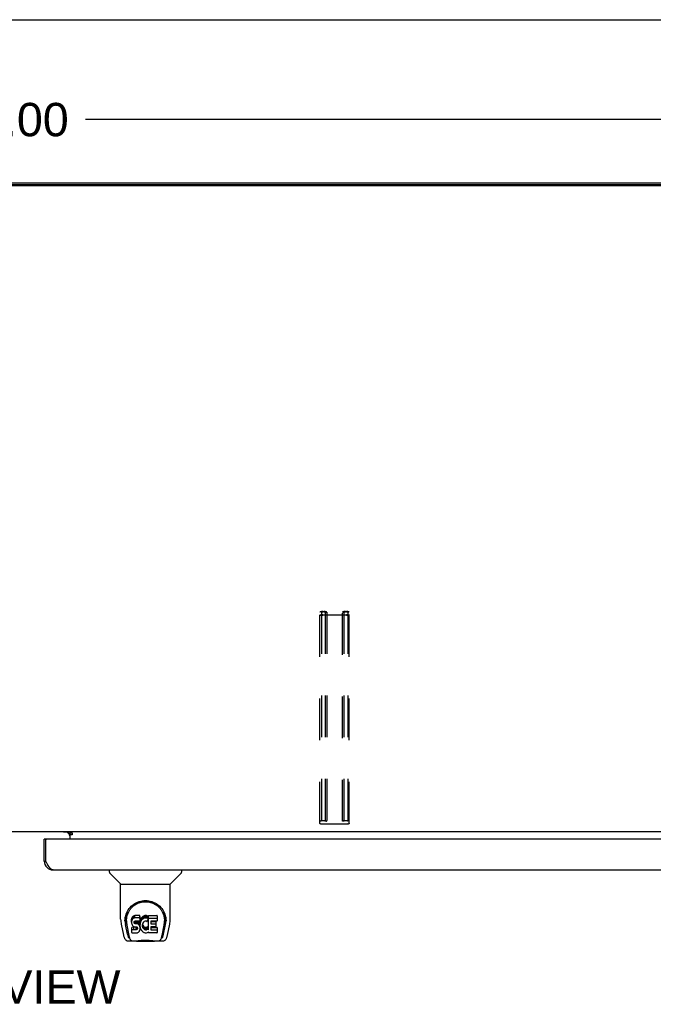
# Model space of a CAD drawing. Header units: inches. Extents: x 0 to 210, y 0 to 136.
# Tile 89 of 93: x 68 to 85, y 109 to 136. Entities that reach past the tile are written whole.
import ezdxf

# ---------------------------------------------------------------- set-up
doc = ezdxf.new("R2010")
doc.units = ezdxf.units.IN
doc.header["$LTSCALE"] = 11.549409
doc.header["$MEASUREMENT"] = 0
doc.linetypes.add('HIDDEN', pattern=[0.2, 0.1, -0.1])
doc.layers.get('0').update_dxf_attribs({"linetype": 'CONTINUOUS'})
for name, color, linetype in [('02___PRT_ALL_AXES', 7, 'CONTINUOUS'), ('DEFAULT_2', 8, 'HIDDEN'), ('DIMENSIONS', 7, 'CONTINUOUS')]:
    doc.layers.add(name, color=color, linetype=linetype)
doc.styles.get("Standard").update_dxf_attribs({"font": 'arial.ttf'})
doc.dimstyles.new('DIMSTYLE_1', dxfattribs={"dimtxt": 0.926423, "dimasz": 1.235231, "dimexe": 0.09, "dimexo": 0.07, "dimgap": 0.0375, "dimtad": 0, "dimtih": 1, "dimtoh": 1, "dimzin": 4, "dimdsep": 46, "dimtxsty": 'Standard', "dimblk": '_FILLED', "dimblk1": '_FILLED', "dimblk2": '_FILLED', "dimcen": 0.09, "dimazin": 1, "dimtfac": 1, "dimtofl": 0, "dimtmove": 0, "dimatfit": 3, "dimldrblk": '_FILLED', "dimfxl": 0, "dimtolj": 1, "dimtzin": 4, "dimarcsym": 0})

# ---------------------------------------------------------------- blocks, each defined once
blk = doc.blocks.new('_FILLED')
at = {"color": 0, "linetype": 'ByBlock'}
blk.add_solid([(0, 0), (-1, 0.2), (-1, -0.2)], dxfattribs=at)
blk = doc.blocks.new('*D9')
at = {"layer": 'DIMENSIONS', "color": 2, "linetype": 'Continuous'}
for p, q in [((37.498, 132.12), (37.498, 134.216)), ((97.498, 132.12), (97.498, 134.216)), ((37.498, 133.104), (65.416, 133.104)), ((97.498, 133.104), (69.58, 133.104))]:
    blk.add_line(p, q, dxfattribs=at)
at = {"layer": 'DIMENSIONS', "color": 2, "linetype": 'Continuous', "xscale": 1.2352309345, "yscale": 1.2352309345, "zscale": 1.2352309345, "rotation": 180}
blk.add_blockref('_FILLED', (37.498, 133.104), dxfattribs=at)
at = {"layer": 'DIMENSIONS', "color": 2, "linetype": 'Continuous', "xscale": 1.2352309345, "yscale": 1.2352309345, "zscale": 1.2352309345}
blk.add_blockref('_FILLED', (97.498, 133.104), dxfattribs=at)
at = {"layer": 'DIMENSIONS', "color": 2, "linetype": 'Continuous', "insert": (67.498, 133.568), "char_height": 0.9264, "width": 3.23732, "attachment_point": 2, "line_spacing_factor": 0.9}
blk.add_mtext('60.00', dxfattribs=at)

msp = doc.modelspace()

# ---------------------------------------------------------------- linework, layer by layer
at = {"color": 7, "linetype": 'Continuous'}
for p, q in [((0, 135.875), (209.989, 135.875)), ((97.386, 131.27), (37.61, 131.27)), ((95.946, 113.347), (39.051, 113.347)), ((68.498, 113.143), (68.436, 113.143)), ((69.073, 113.336), (69.137, 113.272)), ((69.144, 113.347), (69.144, 113.317)), ((69.144, 113.317), (69.212, 113.317)), ((69.144, 113.312), (69.144, 113.143)), ((69.212, 113.266), (69.144, 113.266)), ((69.212, 113.317), (69.212, 113.266)), ((68.436, 112.535), (68.478, 112.535)), ((70.244, 112.289), (70.244, 112.226)), ((72.252, 112.289), (72.252, 112.226)), ((70.554, 111.901), (70.256, 112.198)), ((71.943, 111.901), (72.241, 112.198)), ((70.559, 111.895), (71.937, 111.895)), ((70.559, 110.923), (70.559, 111.895)), ((71.937, 110.924), (71.937, 111.895)), ((70.685, 110.955), (70.683, 110.891)), ((70.864, 110.927), (70.862, 110.903)), ((70.862, 110.836), (70.862, 110.903)), ((70.869, 110.95), (70.864, 110.927)), ((70.864, 110.86), (70.864, 110.927)), ((70.878, 110.972), (70.869, 110.95)), ((70.869, 110.883), (70.869, 110.95)), ((70.878, 110.906), (70.869, 110.883)), ((70.892, 110.992), (70.878, 110.972)), ((70.878, 110.906), (70.878, 110.972)), ((70.892, 110.925), (70.878, 110.906)), ((70.901, 111), (70.892, 110.992)), ((70.892, 110.925), (70.892, 110.992)), ((70.901, 110.933), (70.892, 110.925)), ((70.91, 111.007), (70.901, 111)), ((70.901, 110.933), (70.901, 111)), ((70.91, 110.94), (70.901, 110.933)), ((70.932, 111.016), (70.91, 111.007)), ((70.91, 110.94), (70.91, 111.007)), ((70.932, 110.95), (70.91, 110.94)), ((70.955, 111.024), (70.932, 111.016)), ((70.932, 110.95), (70.932, 111.016)), ((70.955, 110.957), (70.932, 110.95)), ((71.095, 111.024), (70.955, 111.024)), ((70.955, 110.957), (70.955, 111.024)), ((71.095, 110.957), (70.955, 110.957)), ((71.096, 110.981), (71.095, 111.024)), ((71.095, 110.957), (71.095, 111.024)), ((71.096, 110.914), (71.095, 110.957)), ((71.096, 110.914), (71.096, 110.981)), ((71.096, 110.89), (71.096, 110.914)), ((71.109, 110.903), (71.103, 110.882)), ((71.118, 110.924), (71.109, 110.903)), ((71.109, 110.836), (71.109, 110.903)), ((71.129, 110.943), (71.118, 110.924)), ((71.118, 110.857), (71.118, 110.924)), ((71.141, 110.961), (71.129, 110.943)), ((71.129, 110.876), (71.129, 110.943)), ((71.156, 110.978), (71.141, 110.961)), ((71.141, 110.894), (71.141, 110.961)), ((71.156, 110.911), (71.141, 110.894)), ((71.172, 110.993), (71.156, 110.978)), ((71.156, 110.911), (71.156, 110.978)), ((71.172, 110.926), (71.156, 110.911)), ((71.191, 111.006), (71.172, 110.993)), ((71.172, 110.926), (71.172, 110.993)), ((71.191, 110.939), (71.172, 110.926)), ((71.211, 111.015), (71.191, 111.006)), ((71.191, 110.939), (71.191, 111.006)), ((71.211, 110.948), (71.191, 110.939)), ((71.233, 111.02), (71.211, 111.015)), ((71.211, 110.948), (71.211, 111.015)), ((71.233, 110.953), (71.211, 110.948)), ((71.255, 111.022), (71.233, 111.02)), ((71.233, 110.953), (71.233, 111.02)), ((71.255, 110.955), (71.233, 110.953)), ((71.255, 111.022), (71.278, 111.022)), ((71.255, 110.955), (71.255, 111.022)), ((71.278, 110.955), (71.255, 110.955)), ((71.289, 111.02), (71.278, 111.022)), ((71.278, 110.955), (71.278, 111.022)), ((71.289, 110.953), (71.278, 110.955)), ((71.299, 111.017), (71.289, 111.02)), ((71.289, 110.953), (71.289, 111.02)), ((71.299, 110.95), (71.289, 110.953)), ((71.319, 110.933), (71.293, 110.865)), ((71.318, 111.005), (71.299, 111.017)), ((71.299, 110.95), (71.299, 111.017)), ((71.318, 110.938), (71.299, 110.95)), ((71.318, 111.005), (71.318, 110.938)), ((71.32, 111.001), (71.32, 110.934)), ((71.328, 111.022), (71.565, 111.022)), ((71.328, 110.63), (71.328, 111.022)), ((71.328, 110.955), (71.565, 110.955)), ((71.569, 111.017), (71.569, 110.876)), ((71.812, 110.955), (71.813, 110.891)), ((70.574, 110.78), (70.64, 110.475)), ((70.677, 110.868), (70.677, 110.868)), ((70.747, 110.503), (70.694, 110.773)), ((70.721, 110.881), (70.721, 110.858)), ((70.731, 110.76), (70.788, 110.467)), ((70.864, 110.86), (70.862, 110.836)), ((70.862, 110.836), (70.863, 110.812)), ((70.863, 110.812), (70.867, 110.789)), ((70.869, 110.883), (70.864, 110.86)), ((70.865, 110.55), (70.865, 110.692)), ((70.867, 110.789), (70.875, 110.766)), ((70.928, 110.697), (70.869, 110.696)), ((70.869, 110.63), (70.869, 110.696)), ((70.928, 110.63), (70.869, 110.63)), ((70.875, 110.766), (70.888, 110.746)), ((70.888, 110.746), (70.904, 110.729)), ((70.904, 110.729), (70.924, 110.716)), ((70.924, 110.716), (70.935, 110.712)), ((70.989, 110.697), (70.928, 110.697)), ((70.928, 110.63), (70.928, 110.697)), ((70.989, 110.63), (70.928, 110.63)), ((70.933, 110.824), (70.934, 110.839)), ((70.934, 110.817), (70.933, 110.824)), ((70.934, 110.839), (70.936, 110.854)), ((70.934, 110.817), (70.934, 110.839)), ((70.936, 110.81), (70.934, 110.817)), ((70.935, 110.712), (70.947, 110.71)), ((70.936, 110.854), (70.939, 110.861)), ((70.936, 110.81), (70.936, 110.854)), ((70.941, 110.804), (70.936, 110.81)), ((70.939, 110.861), (70.945, 110.866)), ((70.941, 110.804), (70.941, 110.862)), ((70.947, 110.799), (70.941, 110.804)), ((70.945, 110.866), (70.959, 110.87)), ((70.947, 110.866), (70.946, 110.866)), ((70.961, 110.862), (70.947, 110.866)), ((70.947, 110.799), (70.947, 110.866)), ((70.961, 110.795), (70.947, 110.799)), ((70.947, 110.71), (70.995, 110.709)), ((70.959, 110.87), (70.974, 110.872)), ((70.985, 110.863), (70.961, 110.862)), ((70.961, 110.795), (70.961, 110.862)), ((70.985, 110.796), (70.961, 110.795)), ((70.974, 110.872), (71.087, 110.872)), ((71.009, 110.862), (70.985, 110.863)), ((70.985, 110.796), (70.985, 110.863)), ((71.009, 110.795), (70.985, 110.796)), ((71.004, 110.698), (70.989, 110.697)), ((70.989, 110.63), (70.989, 110.697)), ((71.004, 110.632), (70.989, 110.63)), ((70.995, 110.709), (71.002, 110.708)), ((71.002, 110.708), (71.009, 110.706)), ((71.011, 110.702), (71.004, 110.698)), ((71.004, 110.632), (71.004, 110.698)), ((71.011, 110.635), (71.004, 110.632)), ((71.033, 110.856), (71.009, 110.862)), ((71.009, 110.795), (71.009, 110.862)), ((71.033, 110.79), (71.009, 110.795)), ((71.009, 110.706), (71.015, 110.701)), ((71.013, 110.703), (71.011, 110.702)), ((71.011, 110.635), (71.011, 110.702)), ((71.016, 110.64), (71.011, 110.635)), ((71.015, 110.701), (71.02, 110.695)), ((71.016, 110.64), (71.016, 110.7)), ((71.026, 110.652), (71.016, 110.64)), ((71.02, 110.695), (71.027, 110.682)), ((71.026, 110.652), (71.026, 110.684)), ((71.028, 110.659), (71.026, 110.652)), ((71.027, 110.682), (71.029, 110.667)), ((71.028, 110.659), (71.028, 110.671)), ((71.029, 110.667), (71.028, 110.659)), ((71.044, 110.852), (71.033, 110.856)), ((71.033, 110.79), (71.033, 110.856)), ((71.044, 110.785), (71.033, 110.79)), ((71.054, 110.845), (71.044, 110.852)), ((71.044, 110.785), (71.044, 110.852)), ((71.054, 110.778), (71.044, 110.785)), ((71.071, 110.828), (71.054, 110.845)), ((71.054, 110.778), (71.054, 110.845)), ((71.071, 110.761), (71.054, 110.778)), ((71.084, 110.808), (71.071, 110.828)), ((71.071, 110.761), (71.071, 110.828)), ((71.084, 110.741), (71.071, 110.761)), ((71.093, 110.786), (71.084, 110.808)), ((71.084, 110.741), (71.084, 110.808)), ((71.093, 110.719), (71.084, 110.741)), ((71.086, 110.602), (71.094, 110.625)), ((71.087, 110.872), (71.093, 110.872)), ((71.093, 110.872), (71.094, 110.877)), ((71.094, 110.782), (71.093, 110.786)), ((71.093, 110.719), (71.093, 110.786)), ((71.1, 110.696), (71.093, 110.719)), ((71.094, 110.877), (71.096, 110.89)), ((71.099, 110.86), (71.094, 110.815)), ((71.094, 110.748), (71.094, 110.815)), ((71.099, 110.793), (71.094, 110.748)), ((71.094, 110.748), (71.095, 110.726)), ((71.094, 110.625), (71.1, 110.648)), ((71.095, 110.726), (71.098, 110.704)), ((71.098, 110.704), (71.103, 110.682)), ((71.103, 110.882), (71.099, 110.86)), ((71.099, 110.793), (71.099, 110.86)), ((71.103, 110.815), (71.099, 110.793)), ((71.102, 110.672), (71.1, 110.696)), ((71.1, 110.648), (71.102, 110.672)), ((71.102, 110.672), (71.102, 110.687)), ((71.103, 110.815), (71.103, 110.882)), ((71.109, 110.836), (71.103, 110.815)), ((71.103, 110.682), (71.11, 110.661)), ((71.118, 110.857), (71.109, 110.836)), ((71.11, 110.661), (71.131, 110.622)), ((71.129, 110.876), (71.118, 110.857)), ((71.141, 110.894), (71.129, 110.876)), ((71.168, 110.791), (71.164, 110.764)), ((71.164, 110.764), (71.164, 110.737)), ((71.164, 110.737), (71.165, 110.724)), ((71.165, 110.724), (71.165, 110.764)), ((71.165, 110.724), (71.168, 110.711)), ((71.167, 110.784), (71.168, 110.778)), ((71.172, 110.804), (71.168, 110.791)), ((71.168, 110.778), (71.178, 110.753)), ((71.168, 110.711), (71.168, 110.778)), ((71.168, 110.711), (71.178, 110.686)), ((71.177, 110.815), (71.172, 110.804)), ((71.191, 110.839), (71.177, 110.815)), ((71.178, 110.753), (71.192, 110.73)), ((71.178, 110.686), (71.178, 110.753)), ((71.178, 110.686), (71.192, 110.663)), ((71.2, 110.849), (71.191, 110.839)), ((71.192, 110.73), (71.2, 110.72)), ((71.192, 110.663), (71.192, 110.73)), ((71.192, 110.663), (71.2, 110.653)), ((71.21, 110.856), (71.2, 110.849)), ((71.2, 110.72), (71.211, 110.711)), ((71.2, 110.653), (71.2, 110.72)), ((71.2, 110.653), (71.211, 110.644)), ((71.235, 110.867), (71.21, 110.856)), ((71.211, 110.711), (71.222, 110.704)), ((71.211, 110.644), (71.211, 110.711)), ((71.211, 110.644), (71.222, 110.637)), ((71.222, 110.704), (71.234, 110.699)), ((71.222, 110.637), (71.222, 110.704)), ((71.222, 110.637), (71.234, 110.632)), ((71.234, 110.699), (71.247, 110.697)), ((71.234, 110.632), (71.234, 110.699)), ((71.234, 110.632), (71.247, 110.63)), ((71.248, 110.87), (71.235, 110.867)), ((71.247, 110.697), (71.261, 110.696)), ((71.247, 110.63), (71.247, 110.697)), ((71.247, 110.63), (71.261, 110.629)), ((71.262, 110.87), (71.248, 110.87)), ((71.261, 110.696), (71.274, 110.698)), ((71.261, 110.629), (71.261, 110.696)), ((71.261, 110.629), (71.274, 110.631)), ((71.275, 110.867), (71.262, 110.87)), ((71.274, 110.698), (71.287, 110.702)), ((71.274, 110.631), (71.274, 110.698)), ((71.274, 110.631), (71.287, 110.635)), ((71.287, 110.862), (71.275, 110.867)), ((71.287, 110.702), (71.299, 110.708)), ((71.287, 110.635), (71.287, 110.702)), ((71.287, 110.635), (71.299, 110.641)), ((71.299, 110.708), (71.31, 110.715)), ((71.299, 110.641), (71.299, 110.708)), ((71.299, 110.641), (71.31, 110.648)), ((71.31, 110.715), (71.31, 110.648)), ((71.316, 110.714), (71.328, 110.696)), ((71.316, 110.647), (71.328, 110.63)), ((71.398, 110.867), (71.398, 110.8)), ((71.399, 110.709), (71.399, 110.631)), ((71.565, 110.871), (71.403, 110.871)), ((71.403, 110.862), (71.534, 110.862)), ((71.403, 110.795), (71.534, 110.795)), ((71.534, 110.713), (71.404, 110.713)), ((71.404, 110.693), (71.566, 110.693)), ((71.404, 110.626), (71.566, 110.626)), ((71.538, 110.857), (71.538, 110.717)), ((71.57, 110.689), (71.57, 110.55)), ((71.709, 110.467), (71.765, 110.757)), ((71.75, 110.503), (71.803, 110.773)), ((71.765, 110.757), (71.766, 110.761)), ((71.819, 110.868), (71.819, 110.868)), ((71.857, 110.475), (71.922, 110.78)), ((70.805, 110.399), (70.798, 110.399)), ((70.804, 110.403), (70.807, 110.393)), ((70.808, 110.393), (70.807, 110.393)), ((70.87, 110.545), (71.014, 110.545)), ((71.014, 110.545), (71.026, 110.547)), ((71.026, 110.547), (71.037, 110.551)), ((71.037, 110.551), (71.056, 110.565)), ((71.056, 110.565), (71.073, 110.582)), ((71.073, 110.582), (71.08, 110.592)), ((71.08, 110.592), (71.086, 110.602)), ((71.131, 110.622), (71.144, 110.604)), ((71.144, 110.604), (71.159, 110.587)), ((71.159, 110.587), (71.175, 110.572)), ((71.175, 110.572), (71.193, 110.558)), ((71.193, 110.558), (71.203, 110.553)), ((71.203, 110.553), (71.213, 110.549)), ((71.213, 110.549), (71.235, 110.544)), ((71.235, 110.544), (71.257, 110.541)), ((71.257, 110.541), (71.279, 110.544)), ((71.279, 110.544), (71.3, 110.551)), ((71.3, 110.551), (71.319, 110.563)), ((71.33, 110.563), (71.319, 110.563)), ((71.319, 110.563), (71.319, 110.563)), ((71.33, 110.55), (71.33, 110.563)), ((71.566, 110.545), (71.334, 110.545)), ((71.689, 110.393), (71.693, 110.403)), ((71.689, 110.393), (71.689, 110.393)), ((71.698, 110.399), (71.691, 110.399)), ((70.764, 110.32), (70.99, 110.32)), ((70.85, 110.32), (70.844, 110.32)), ((70.85, 110.32), (70.849, 110.32)), ((70.965, 110.32), (70.985, 110.321)), ((70.965, 110.32), (70.987, 110.321)), ((71.01, 110.3), (70.99, 110.321)), ((71.486, 110.3), (71.01, 110.3)), ((71.486, 110.3), (71.507, 110.321)), ((71.506, 110.32), (71.733, 110.32)), ((71.648, 110.32), (71.647, 110.32)), ((71.653, 110.32), (71.651, 110.32))]:
    msp.add_line(p, q, dxfattribs=at)
at = {"color": 3, "linetype": 'Continuous'}
for p, q in [((37.602, 131.347), (97.394, 131.347)), ((97.386, 131.297), (37.61, 131.297)), ((68.436, 112.535), (68.436, 113.143)), ((68.478, 112.535), (68.478, 113.123)), ((97.061, 113.143), (68.498, 113.143)), ((69.144, 113.336), (68.973, 113.336)), ((69.212, 113.312), (69.144, 113.312)), ((68.491, 112.51), (68.478, 112.535)), ((68.498, 112.498), (68.491, 112.51)), ((68.504, 112.485), (68.498, 112.498)), ((68.511, 112.473), (68.504, 112.485)), ((68.517, 112.461), (68.511, 112.473)), ((68.682, 112.289), (96.877, 112.289))]:
    msp.add_line(p, q, dxfattribs=at)
msp.add_lwpolyline([(68.682, 112.289), (68.679, 112.289), (68.676, 112.289), (68.672, 112.289), (68.669, 112.29), (68.666, 112.291), (68.663, 112.291), (68.659, 112.292), (68.656, 112.294), (68.653, 112.295), (68.649, 112.296), (68.646, 112.298), (68.643, 112.3), (68.639, 112.302), (68.636, 112.304), (68.633, 112.306), (68.63, 112.309), (68.626, 112.311), (68.623, 112.314), (68.62, 112.317), (68.616, 112.32), (68.613, 112.323), (68.61, 112.326), (68.606, 112.329), (68.603, 112.333), (68.6, 112.336), (68.597, 112.34), (68.593, 112.344), (68.59, 112.348), (68.587, 112.352), (68.583, 112.356), (68.58, 112.361), (68.577, 112.365), (68.573, 112.37), (68.57, 112.375), (68.567, 112.379), (68.564, 112.384), (68.56, 112.389), (68.557, 112.394), (68.554, 112.399), (68.55, 112.405), (68.547, 112.41), (68.544, 112.415), (68.54, 112.421), (68.537, 112.427), (68.534, 112.432), (68.531, 112.438), (68.527, 112.444), (68.524, 112.45), (68.521, 112.455), (68.517, 112.461)], dxfattribs=at)
at = {"color": 7, "linetype": 'Continuous'}
for points in [[(70.678, 110.881), (70.68, 110.922), (70.687, 110.972), (70.698, 111.019), (70.712, 111.063), (70.729, 111.105), (70.749, 111.144), (70.771, 111.181), (70.796, 111.216), (70.823, 111.249), (70.853, 111.28), (70.884, 111.308), (70.918, 111.334), (70.954, 111.357), (70.991, 111.378), (71.031, 111.396), (71.072, 111.411), (71.115, 111.423), (71.159, 111.432), (71.204, 111.437), (71.249, 111.439), (71.294, 111.437), (71.338, 111.432), (71.382, 111.423), (71.425, 111.411), (71.466, 111.396), (71.506, 111.377), (71.543, 111.357), (71.579, 111.333), (71.613, 111.307), (71.644, 111.279), (71.674, 111.249), (71.701, 111.216), (71.726, 111.181), (71.748, 111.144), (71.768, 111.104), (71.785, 111.062), (71.799, 111.018), (71.81, 110.971), (71.817, 110.922), (71.819, 110.881)], [(70.721, 110.881), (70.722, 110.901), (70.723, 110.925), (70.726, 110.95), (70.73, 110.973), (70.734, 110.997), (70.74, 111.02), (70.747, 111.043), (70.754, 111.065), (70.763, 111.086), (70.772, 111.107), (70.783, 111.128), (70.794, 111.147), (70.805, 111.166), (70.817, 111.184), (70.83, 111.202), (70.843, 111.218), (70.857, 111.234), (70.871, 111.249), (70.885, 111.263), (70.9, 111.277), (70.915, 111.289), (70.93, 111.301), (70.946, 111.312), (70.961, 111.323), (70.977, 111.333), (70.993, 111.342), (71.009, 111.35)], [(71.009, 111.35), (71.025, 111.358), (71.04, 111.365), (71.056, 111.372), (71.072, 111.378), (71.088, 111.383), (71.104, 111.388), (71.12, 111.392), (71.136, 111.396), (71.152, 111.399), (71.168, 111.402), (71.184, 111.404), (71.2, 111.406), (71.216, 111.407), (71.232, 111.408), (71.248, 111.408), (71.263, 111.408), (71.279, 111.407), (71.295, 111.406), (71.311, 111.404), (71.327, 111.402), (71.343, 111.399), (71.359, 111.396), (71.375, 111.393), (71.391, 111.388), (71.407, 111.384), (71.423, 111.378), (71.439, 111.372), (71.455, 111.366), (71.471, 111.359)], [(71.471, 111.359), (71.487, 111.351), (71.503, 111.342), (71.519, 111.333), (71.535, 111.324), (71.55, 111.313), (71.565, 111.302), (71.581, 111.29), (71.596, 111.277), (71.611, 111.264), (71.625, 111.25), (71.639, 111.235), (71.653, 111.219), (71.666, 111.202), (71.679, 111.185), (71.691, 111.167), (71.703, 111.148), (71.714, 111.128), (71.724, 111.108), (71.733, 111.087), (71.742, 111.065), (71.75, 111.043), (71.756, 111.02), (71.762, 110.997), (71.767, 110.974), (71.771, 110.95), (71.773, 110.926), (71.775, 110.901), (71.775, 110.881)], [(70.559, 110.923), (70.56, 110.89), (70.563, 110.851), (70.569, 110.811), (70.574, 110.78)], [(71.922, 110.78), (71.928, 110.81), (71.933, 110.85), (71.936, 110.89), (71.937, 110.924)], [(70.677, 110.868), (70.677, 110.873), (70.678, 110.881)], [(70.721, 110.858), (70.722, 110.842), (70.723, 110.813), (70.726, 110.785), (70.731, 110.76)], [(70.869, 110.696), (70.869, 110.696), (70.868, 110.696), (70.868, 110.696), (70.867, 110.696), (70.867, 110.696), (70.867, 110.696), (70.866, 110.695), (70.866, 110.695), (70.866, 110.695), (70.865, 110.694), (70.865, 110.694), (70.865, 110.693), (70.865, 110.693), (70.865, 110.692)], [(70.869, 110.63), (70.869, 110.63), (70.868, 110.629), (70.868, 110.629), (70.867, 110.629), (70.867, 110.629), (70.867, 110.629), (70.866, 110.628), (70.866, 110.628), (70.866, 110.628), (70.865, 110.627), (70.865, 110.627), (70.865, 110.626), (70.865, 110.626), (70.865, 110.625)], [(71.766, 110.761), (71.767, 110.764), (71.767, 110.767), (71.768, 110.77), (71.768, 110.773), (71.769, 110.776), (71.769, 110.779), (71.77, 110.783), (71.77, 110.786), (71.771, 110.79), (71.771, 110.794), (71.772, 110.797), (71.772, 110.801), (71.773, 110.805), (71.773, 110.809), (71.773, 110.813), (71.774, 110.818), (71.774, 110.822), (71.774, 110.827), (71.775, 110.831), (71.775, 110.836), (71.775, 110.841), (71.775, 110.846), (71.775, 110.851), (71.775, 110.856), (71.775, 110.881)], [(71.819, 110.881), (71.819, 110.874), (71.819, 110.868)], [(70.64, 110.475), (70.642, 110.462), (70.647, 110.443), (70.652, 110.426), (70.657, 110.411), (70.663, 110.398), (70.669, 110.385), (70.676, 110.374), (70.683, 110.364), (70.691, 110.354), (70.7, 110.345), (70.71, 110.337), (70.722, 110.33), (70.734, 110.325), (70.747, 110.322), (70.76, 110.32), (70.764, 110.32)], [(70.788, 110.467), (70.79, 110.456), (70.793, 110.442), (70.797, 110.428), (70.8, 110.416), (70.804, 110.403)], [(70.808, 110.393), (70.813, 110.38), (70.819, 110.368), (70.825, 110.357), (70.832, 110.348), (70.84, 110.34), (70.848, 110.333), (70.857, 110.327), (70.866, 110.323), (70.876, 110.321), (70.884, 110.32)], [(71.613, 110.32), (71.62, 110.321), (71.63, 110.323), (71.64, 110.327), (71.649, 110.333), (71.657, 110.34), (71.664, 110.348), (71.671, 110.357), (71.677, 110.368), (71.684, 110.38), (71.689, 110.393)], [(71.693, 110.403), (71.696, 110.416), (71.7, 110.428), (71.703, 110.442), (71.706, 110.456), (71.709, 110.467)], [(71.733, 110.32), (71.736, 110.32), (71.749, 110.322), (71.762, 110.325), (71.774, 110.33), (71.786, 110.337), (71.796, 110.344), (71.805, 110.353), (71.814, 110.363), (71.821, 110.374), (71.827, 110.385), (71.833, 110.397), (71.839, 110.411), (71.844, 110.426), (71.849, 110.443), (71.854, 110.462), (71.857, 110.475)], [(70.985, 110.321), (71.007, 110.322), (71.031, 110.324), (71.055, 110.327), (71.081, 110.33), (71.108, 110.333), (71.135, 110.336), (71.164, 110.338), (71.193, 110.34), (71.222, 110.341), (71.251, 110.341), (71.28, 110.341), (71.309, 110.339), (71.338, 110.337), (71.366, 110.335), (71.392, 110.332), (71.419, 110.33), (71.444, 110.327), (71.468, 110.324), (71.49, 110.322)], [(70.987, 110.321), (71.014, 110.322), (71.041, 110.325), (71.069, 110.328), (71.098, 110.331), (71.127, 110.333), (71.157, 110.336), (71.187, 110.338), (71.217, 110.339), (71.248, 110.339), (71.278, 110.339), (71.309, 110.338), (71.339, 110.336), (71.369, 110.333), (71.398, 110.331), (71.427, 110.328), (71.455, 110.325), (71.483, 110.322)], [(71.483, 110.322), (71.509, 110.321), (71.532, 110.32)], [(71.49, 110.322), (71.512, 110.321), (71.532, 110.32)]]:
    msp.add_lwpolyline(points, dxfattribs=at)
at = {"color": 3, "linetype": 'Continuous'}
for centre, radius, start, end in [((68.498, 113.123), 0.02, 90, 180), ((69.029, 113.232), 0.115, 0, 64.7498), ((68.682, 112.535), 0.246, 180, 270)]:
    msp.add_arc(centre, radius, start, end, dxfattribs=at)
at = {"color": 7, "linetype": 'Continuous'}
for centre, radius, start, end in [((70.284, 112.226), 0.0394, 180, 225), ((72.213, 112.226), 0.0394, 315, 360), ((70.567, 111.915), 0.0197, 225, 270), ((71.929, 111.915), 0.0197, 270, 315)]:
    msp.add_arc(centre, radius, start, end, dxfattribs=at)
for centre, major_axis, ratio, start_param, end_param in [((71.248, 110.881), (0, 0.565), 0.999848, 1.137008, 1.76365), ((71.315, 111.001), (0, 0.00448), 1, -1.566905, -0.665444), ((71.315, 110.934), (0, 0.00448), 1, -1.566955, -0.665444), ((71.315, 110.934), (0.00448, 0), 1, -0.366491, 0.003842), ((71.565, 111.017), (0, 0.00448), 1, -1.570796, 0), ((71.565, 110.95), (0, 0.00448), 1, -1.570796, 0), ((71.248, 110.881), (0, 0.565), 0.999848, 4.519536, 5.145564), ((71.289, 110.866), (0, 0.00448), 1, -3.557718, -1.937287), ((71.312, 110.711), (0, 0.00448), 1, 0, 0.651783), ((71.312, 110.645), (0, 0.00448), 1, 0, 0.651783), ((71.312, 110.711), (0.00448, 0), 1, 0.594971, 1.570796), ((71.312, 110.645), (0.00448, 0), 1, 0.594971, 1.570796), ((71.403, 110.867), (0, 0.00448), 1, 0, 1.570796), ((71.403, 110.866), (0, 0.00448), 1, 1.570796, 3.141593), ((71.403, 110.8), (0, 0.00448), 1, 1.570796, 3.141593), ((71.404, 110.709), (0, 0.00448), 1, 0, 1.570796), ((71.404, 110.698), (0, 0.00448), 1, 1.570796, 3.141593), ((71.404, 110.631), (0, 0.00448), 1, 1.570796, 3.141593), ((71.534, 110.857), (0, 0.00448), 1, -1.570796, 0), ((71.534, 110.791), (0, 0.00448), 1, -1.570796, 0), ((71.534, 110.717), (0, 0.00448), 1, -3.141593, -1.570796), ((71.565, 110.876), (0, 0.00448), 1, -3.141593, -1.570796), ((71.566, 110.689), (0.00448, 0), 1, 0, 1.570796), ((71.566, 110.622), (0, 0.00448), 1, -1.570796, 0), ((70.804, 110.753), (0.007, 0.354), 0.213027, -3.923008, -3.13761), ((70.87, 110.55), (0, 0.00483), 1, 1.570796, 3.141593), ((71.334, 110.55), (0, 0.00448), 1, 1.570796, 3.141593), ((71.566, 110.55), (0, 0.00448), 1, -3.141593, -1.570796), ((71.692, 110.753), (-0.007, 0.354), 0.213027, -3.145575, -2.360177)]:
    msp.add_ellipse(centre, major_axis=major_axis, ratio=ratio, start_param=start_param, end_param=end_param, dxfattribs=at)
at = {"layer": '02___PRT_ALL_AXES', "color": 3, "linetype": 'Continuous'}
msp.add_line((68.973, 113.336), (68.973, 113.347), dxfattribs=at)
at = {"layer": 'DEFAULT_2', "color": 8, "linetype": 'HIDDEN'}
for p, q in [((76.092, 113.577), (76.092, 119.436)), ((76.132, 119.436), (76.132, 113.577)), ((76.172, 119.457), (76.2, 119.457)), ((76.2, 119.447), (76.172, 119.447)), ((76.24, 119.436), (76.24, 113.637)), ((76.28, 119.433), (76.24, 119.433)), ((76.28, 119.436), (76.28, 113.637)), ((76.717, 113.637), (76.717, 119.436)), ((76.757, 119.433), (76.717, 119.433)), ((76.757, 119.436), (76.757, 113.637)), ((76.797, 119.457), (76.825, 119.457)), ((76.825, 119.447), (76.797, 119.447)), ((76.865, 119.436), (76.865, 113.577)), ((76.905, 113.577), (76.905, 119.436)), ((76.172, 119.362), (76.825, 119.362)), ((76.825, 119.352), (76.172, 119.352)), ((76.172, 113.661), (76.2, 113.661)), ((76.2, 113.651), (76.172, 113.651)), ((76.28, 113.637), (76.24, 113.637)), ((76.757, 113.637), (76.717, 113.637)), ((76.797, 113.661), (76.825, 113.661)), ((76.825, 113.651), (76.797, 113.651)), ((76.172, 113.567), (76.825, 113.567)), ((76.825, 113.556), (76.172, 113.556))]:
    msp.add_line(p, q, dxfattribs=at)
for points in [[(76.172, 119.457), (76.162, 119.457), (76.151, 119.456), (76.141, 119.455), (76.132, 119.454), (76.123, 119.453), (76.115, 119.451), (76.109, 119.449), (76.103, 119.447), (76.098, 119.444), (76.095, 119.442), (76.093, 119.439), (76.092, 119.436)], [(76.092, 119.372), (76.093, 119.37), (76.095, 119.367), (76.098, 119.365), (76.103, 119.362), (76.109, 119.36), (76.115, 119.358), (76.123, 119.356), (76.132, 119.355), (76.141, 119.353), (76.151, 119.352), (76.162, 119.352), (76.172, 119.352)], [(76.132, 119.436), (76.133, 119.438), (76.134, 119.439), (76.136, 119.441), (76.14, 119.442), (76.144, 119.444), (76.149, 119.445), (76.154, 119.445), (76.16, 119.446), (76.166, 119.446), (76.172, 119.447)], [(76.172, 119.362), (76.166, 119.362), (76.16, 119.363), (76.154, 119.363), (76.149, 119.364), (76.144, 119.365), (76.14, 119.366), (76.136, 119.368), (76.134, 119.369), (76.133, 119.371), (76.132, 119.372)], [(76.28, 119.436), (76.279, 119.439), (76.277, 119.442), (76.273, 119.444), (76.269, 119.447), (76.263, 119.449), (76.256, 119.451), (76.248, 119.453), (76.24, 119.454), (76.23, 119.455), (76.22, 119.456), (76.21, 119.457), (76.2, 119.457)], [(76.2, 119.447), (76.206, 119.446), (76.212, 119.446), (76.218, 119.445), (76.223, 119.445), (76.228, 119.444), (76.232, 119.442), (76.235, 119.441), (76.238, 119.439), (76.239, 119.438), (76.24, 119.436)], [(76.797, 119.457), (76.787, 119.457), (76.776, 119.456), (76.766, 119.455), (76.757, 119.454), (76.748, 119.453), (76.74, 119.451), (76.734, 119.449), (76.728, 119.447), (76.723, 119.444), (76.72, 119.442), (76.718, 119.439), (76.717, 119.436)], [(76.757, 119.436), (76.758, 119.438), (76.759, 119.439), (76.761, 119.441), (76.765, 119.442), (76.769, 119.444), (76.774, 119.445), (76.779, 119.445), (76.785, 119.446), (76.791, 119.446), (76.797, 119.447)], [(76.905, 119.436), (76.904, 119.439), (76.902, 119.442), (76.898, 119.444), (76.894, 119.447), (76.888, 119.449), (76.881, 119.451), (76.873, 119.453), (76.865, 119.454), (76.855, 119.455), (76.845, 119.456), (76.835, 119.457), (76.825, 119.457)], [(76.825, 119.447), (76.831, 119.446), (76.837, 119.446), (76.843, 119.445), (76.848, 119.445), (76.853, 119.444), (76.857, 119.442), (76.86, 119.441), (76.863, 119.439), (76.864, 119.438), (76.865, 119.436)], [(76.825, 119.352), (76.835, 119.352), (76.845, 119.352), (76.855, 119.353), (76.865, 119.355), (76.873, 119.356), (76.881, 119.358), (76.888, 119.36), (76.894, 119.362), (76.898, 119.365), (76.902, 119.367), (76.904, 119.37), (76.905, 119.372)], [(76.865, 119.372), (76.864, 119.371), (76.863, 119.369), (76.86, 119.368), (76.857, 119.366), (76.853, 119.365), (76.848, 119.364), (76.843, 119.363), (76.837, 119.363), (76.831, 119.362), (76.825, 119.362)], [(76.092, 113.641), (76.093, 113.643), (76.095, 113.646), (76.098, 113.649), (76.103, 113.651), (76.109, 113.653), (76.115, 113.655), (76.123, 113.657), (76.132, 113.659), (76.141, 113.66), (76.151, 113.661), (76.162, 113.661), (76.172, 113.661)], [(76.172, 113.651), (76.166, 113.651), (76.16, 113.651), (76.154, 113.65), (76.149, 113.649), (76.144, 113.648), (76.14, 113.647), (76.136, 113.645), (76.134, 113.644), (76.133, 113.642), (76.132, 113.641)], [(76.2, 113.661), (76.21, 113.661), (76.22, 113.661), (76.23, 113.66), (76.24, 113.659), (76.248, 113.657), (76.256, 113.655), (76.263, 113.653), (76.269, 113.651), (76.273, 113.649), (76.277, 113.646), (76.279, 113.643), (76.28, 113.641)], [(76.24, 113.641), (76.239, 113.642), (76.238, 113.644), (76.235, 113.645), (76.232, 113.647), (76.228, 113.648), (76.223, 113.649), (76.218, 113.65), (76.212, 113.651), (76.206, 113.651), (76.2, 113.651)], [(76.717, 113.641), (76.718, 113.643), (76.72, 113.646), (76.723, 113.649), (76.728, 113.651), (76.734, 113.653), (76.74, 113.655), (76.748, 113.657), (76.757, 113.659), (76.766, 113.66), (76.776, 113.661), (76.787, 113.661), (76.797, 113.661)], [(76.797, 113.651), (76.791, 113.651), (76.785, 113.651), (76.779, 113.65), (76.774, 113.649), (76.769, 113.648), (76.765, 113.647), (76.761, 113.645), (76.759, 113.644), (76.758, 113.642), (76.757, 113.641)], [(76.825, 113.661), (76.835, 113.661), (76.845, 113.661), (76.855, 113.66), (76.865, 113.659), (76.873, 113.657), (76.881, 113.655), (76.888, 113.653), (76.894, 113.651), (76.898, 113.649), (76.902, 113.646), (76.904, 113.643), (76.905, 113.641)], [(76.865, 113.641), (76.864, 113.642), (76.863, 113.644), (76.86, 113.645), (76.857, 113.647), (76.853, 113.648), (76.848, 113.649), (76.843, 113.65), (76.837, 113.651), (76.831, 113.651), (76.825, 113.651)], [(76.172, 113.556), (76.162, 113.556), (76.151, 113.557), (76.141, 113.558), (76.132, 113.559), (76.123, 113.561), (76.115, 113.562), (76.109, 113.564), (76.103, 113.567), (76.098, 113.569), (76.095, 113.572), (76.093, 113.574), (76.092, 113.577)], [(76.132, 113.577), (76.133, 113.575), (76.134, 113.574), (76.136, 113.572), (76.14, 113.571), (76.144, 113.57), (76.149, 113.569), (76.154, 113.568), (76.16, 113.567), (76.166, 113.567), (76.172, 113.567)], [(76.825, 113.567), (76.831, 113.567), (76.837, 113.567), (76.843, 113.568), (76.848, 113.569), (76.853, 113.57), (76.857, 113.571), (76.86, 113.572), (76.863, 113.574), (76.864, 113.575), (76.865, 113.577)], [(76.905, 113.577), (76.904, 113.574), (76.902, 113.572), (76.898, 113.569), (76.894, 113.567), (76.888, 113.564), (76.881, 113.562), (76.873, 113.561), (76.865, 113.559), (76.855, 113.558), (76.845, 113.557), (76.835, 113.556), (76.825, 113.556)]]:
    msp.add_lwpolyline(points, dxfattribs=at)

# ---------------------------------------------------------------- texts
at = {"layer": 'DIMENSIONS', "color": 2, "linetype": 'Continuous', "insert": (67.391, 109.504), "char_height": 0.9264, "width": 6.31276, "attachment_point": 2, "line_spacing_factor": 0.9}
msp.add_mtext('TOP VIEW', dxfattribs=at)

# ---------------------------------------------------------------- dimensions: what is measured, and where the dimension line sits
at = {"layer": 'DIMENSIONS', "color": 2, "linetype": 'Continuous'}
dim = msp.add_linear_dim(base=(37.498, 133.104), p1=(97.498, 134.286), p2=(37.498, 134.286), angle=180, dimstyle='DIMSTYLE_1', dxfattribs=at)
dim.commit()
dim.dimension.update_dxf_attribs({"geometry": '*D9', "text_midpoint": (67.491, 133.099), "dimtype": 160})

doc.saveas('drawing.dxf')
